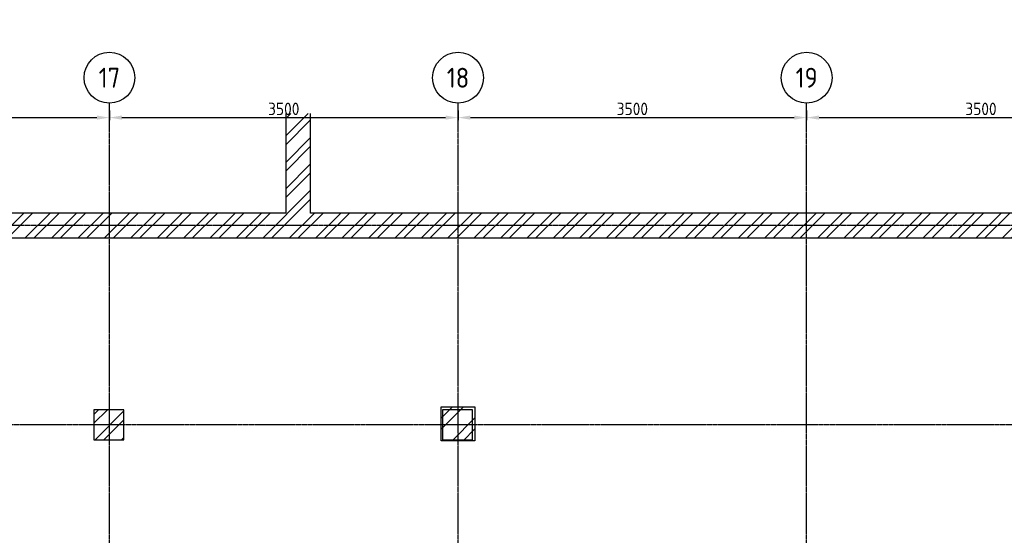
# Model space of a CAD drawing. Header units: metres. Extents: x -82085 to 58758, y -66901 to 95305.
# Tile 98 of 135: x 1891 to 11776, y 22946 to 28121. Entities that reach past the tile are written whole.
import ezdxf
from ezdxf.enums import TextEntityAlignment as Align

# ---------------------------------------------------------------- set-up
doc = ezdxf.new("R2010")
doc.units = ezdxf.units.M
doc.header["$MEASUREMENT"] = 0
doc.header["$PDSIZE"] = -1
doc.linetypes.add('CENTER-LN', pattern=[19, 10, -3, 3, -3])
doc.layers.get('0').update_dxf_attribs({"linetype": 'CONTINUOUS'})
doc.layers.get('DEFPOINTS').update_dxf_attribs({"linetype": 'CONTINUOUS'})
for name, color, linetype in [('ARCERING', 10, 'CONTINUOUS'), ('DIM', 10, 'CONTINUOUS'), ('GEBOUW', 7, 'CONTINUOUS'), ('TEXT2', 7, 'CONTINUOUS')]:
    doc.layers.add(name, color=color, linetype=linetype)
doc.styles.add('ROMANS', font='iso.shx')
doc.styles.get("Standard").update_dxf_attribs({"font": 'iso.shx'})
doc.dimstyles.get("Standard").update_dxf_attribs({"dimtxt": 0.18, "dimasz": 0.18, "dimexe": 0.18, "dimexo": 0.0625, "dimgap": 0.09, "dimtad": 0, "dimtih": 1, "dimtoh": 1, "dimdec": 4, "dimzin": 0, "dimdsep": 46, "dimtxsty": 'Standard', "dimcen": 0.09, "dimadec": 0, "dimazin": 0, "dimtfac": 1, "dimtdec": 4, "dimtofl": 0, "dimtmove": 0, "dimatfit": 3, "dimfxl": 1, "dimtolj": 1, "dimtzin": 0, "dimarcsym": 0})

# ---------------------------------------------------------------- blocks, each defined once
blk = doc.blocks.new('*D163')
at = {"layer": 'DEFPOINTS', "color": 0, "transparency": 16777216}
for p in [(6291.7, 27283.4), (9791.7, 27283.4), (9791.7, 27138.3)]:
    blk.add_point(p, dxfattribs=at)
at = {"layer": 'DIM', "color": 0, "lineweight": -2, "transparency": 16777216}
for p, q in [((6291.7, 27208.4), (6291.7, 27113.3)), ((9791.7, 27208.4), (9791.7, 27113.3)), ((6416.7, 27138.3), (9666.7, 27138.3))]:
    blk.add_line(p, q, dxfattribs=at)
at = {"layer": 'DIM', "color": 0, "transparency": 16777216}
for points in [[(6416.7, 27159.1), (6416.7, 27117.4), (6291.7, 27138.3)], [(9666.7, 27159.1), (9666.7, 27117.4), (9791.7, 27138.3)]]:
    blk.add_solid(points, dxfattribs=at)
at = {"layer": 'DIM', "color": 0, "transparency": 16777216, "insert": (8041.7, 27225.8), "char_height": 125, "attachment_point": 5}
blk.add_mtext('\\A1;3500', dxfattribs=at)
blk = doc.blocks.new('*D162')
at = {"layer": 'DEFPOINTS', "color": 0, "transparency": 16777216}
for p in [(9791.7, 27283.4), (13291.7, 27283.4), (13291.7, 27138.3)]:
    blk.add_point(p, dxfattribs=at)
at = {"layer": 'DIM', "color": 0, "lineweight": -2, "transparency": 16777216}
for p, q in [((9791.7, 27208.4), (9791.7, 27113.3)), ((13291.7, 27208.4), (13291.7, 27113.3)), ((9916.7, 27138.3), (13166.7, 27138.3))]:
    blk.add_line(p, q, dxfattribs=at)
at = {"layer": 'DIM', "color": 0, "transparency": 16777216}
for points in [[(9916.7, 27159.1), (9916.7, 27117.4), (9791.7, 27138.3)], [(13166.7, 27159.1), (13166.7, 27117.4), (13291.7, 27138.3)]]:
    blk.add_solid(points, dxfattribs=at)
at = {"layer": 'DIM', "color": 0, "transparency": 16777216, "insert": (11541.7, 27225.8), "char_height": 125, "attachment_point": 5}
blk.add_mtext('\\A1;3500', dxfattribs=at)
blk = doc.blocks.new('*D95')
at = {"layer": 'DEFPOINTS', "color": 0, "transparency": 16777216}
for p in [(2791.7, 27283.4), (6291.7, 27283.4), (6291.7, 27138.3)]:
    blk.add_point(p, dxfattribs=at)
at = {"layer": 'DIM', "color": 0, "lineweight": -2, "transparency": 16777216}
for p, q in [((2791.7, 27208.4), (2791.7, 27113.3)), ((6291.7, 27208.4), (6291.7, 27113.3)), ((2916.7, 27138.3), (6166.7, 27138.3))]:
    blk.add_line(p, q, dxfattribs=at)
at = {"layer": 'DIM', "color": 0, "transparency": 16777216}
for points in [[(2916.7, 27159.1), (2916.7, 27117.4), (2791.7, 27138.3)], [(6166.7, 27159.1), (6166.7, 27117.4), (6291.7, 27138.3)]]:
    blk.add_solid(points, dxfattribs=at)
at = {"layer": 'DIM', "color": 0, "transparency": 16777216, "insert": (4541.7, 27225.8), "char_height": 125, "attachment_point": 5}
blk.add_mtext('\\A1;3500', dxfattribs=at)
blk = doc.blocks.new('*X1')
at = {"color": 0}
for p, q in [((40231.5, 69192.8, 3239), (40344.3, 69305.6, 3239)), ((40231.5, 69080.6, 3239), (40456.5, 69305.6, 3239)), ((40341, 68965.6, 3239), (40571.5, 69196.1, 3239)), ((40453.3, 68965.6, 3239), (40571.5, 69083.8, 3239))]:
    blk.add_line(p, q, dxfattribs=at)
blk = doc.blocks.new('Gebouw')
at = {"linetype": 'ByBlock', "lineweight": -2}
for p, q in [((-37350, 13250), (-37350, 12250)), ((-37100, 12250), (-37100, 13250)), ((-37350, 12250), (-41600, 12250)), ((-28750, 12250), (-37100, 12250)), ((-44600, 12000), (-2050, 12000))]:
    blk.add_line(p, q, dxfattribs=at)
for points in [[(-38975, 10275), (-39275, 10275), (-39275, 9975), (-38975, 9975)], [(-35475, 10275), (-35775, 10275), (-35775, 9975), (-35475, 9975)]]:
    blk.add_lwpolyline(points, close=True, dxfattribs=at)
blk = doc.blocks.new('*D572')
at = {"layer": 'DEFPOINTS', "color": 0, "transparency": 16777216}
for p in [(-708.3, 27283.4), (2791.7, 27283.4), (2791.7, 27138.3)]:
    blk.add_point(p, dxfattribs=at)
at = {"layer": 'DIM', "color": 0, "lineweight": -2, "transparency": 16777216}
for p, q in [((-708.3, 27208.4), (-708.3, 27113.3)), ((2791.7, 27208.4), (2791.7, 27113.3)), ((-583.3, 27138.3), (2666.7, 27138.3))]:
    blk.add_line(p, q, dxfattribs=at)
at = {"layer": 'DIM', "color": 0, "transparency": 16777216}
for points in [[(-583.3, 27159.1), (-583.3, 27117.4), (-708.3, 27138.3)], [(2666.7, 27159.1), (2666.7, 27117.4), (2791.7, 27138.3)]]:
    blk.add_solid(points, dxfattribs=at)
at = {"layer": 'DIM', "color": 0, "transparency": 16777216, "insert": (1041.7, 27225.8), "char_height": 125, "attachment_point": 5}
blk.add_mtext('\\A1;3500', dxfattribs=at)

msp = doc.modelspace()

# ---------------------------------------------------------------- hatches: boundary and pattern name
at = {"layer": 'ARCERING'}
h = msp.add_hatch(dxfattribs=at)
h.set_pattern_fill('ANSI32', color=256, scale=500)
h.set_pattern_definition([(45, (59315.58, 15946.92), (-132.5825, 132.5825), []), (45, (59403.96, 15946.92), (-132.5825, 132.5825), [])])
h.paths.add_polyline_path([(34411.68043, 26180.66483), (34411.68043, 33930.66387), (39161.7588, 33930.66387), (39161.7588, 26180.66483)], flags=17)
h.paths.add_polyline_path([(4561.68122, 26180.66483), (311.68017, 26180.66483), (311.68017, 27180.66483), (61.68147, 27180.66483), (61.68147, 26180.66483), (-2438.31942, 26180.66483), (-2438.31942, 27146.18225), (-2688.31811, 27180.66483), (-2683.31814, 25930.66548), (34411.68043, 25930.66381), (34411.68043, 26180.66483), (39161.7588, 26180.66483), (39161.7588, 25930.66381), (39861.68031, 25930.66381), (39861.68031, 26180.66483), (39411.7588, 26180.66483), (39411.7588, 34680.66489), (39161.7588, 34680.66489), (39161.7588, 34180.66489), (34161.68028, 34180.66489), (34161.68028, 26180.66483), (13411.68056, 26180.66483), (13411.68056, 27180.66483), (13161.67954, 27180.66483), (13161.67954, 26180.66483), (4811.67991, 26180.66483), (4811.67991, 27180.66483), (4561.68122, 27180.66483)])
h = msp.add_hatch(dxfattribs=at)
h.set_pattern_fill('ANSI32', color=256, scale=500)
h.set_pattern_definition([(45, (8850.45, 2000), (-132.5825, 132.5825), []), (45, (8938.84, 2000), (-132.5825, 132.5825), [])])
h.paths.add_polyline_path([(2936.68035, 24205.6644), (2636.68005, 24205.6644), (2636.68005, 23905.66411), (2936.68035, 23905.66411)])

# ---------------------------------------------------------------- linework, layer by layer
at = {"layer": 'GEBOUW'}
msp.add_lwpolyline([(6121.68034, 23895.66713), (6121.68034, 24235.66713), (6461.68034, 24235.66713), (6461.68034, 23895.66713)], close=True, dxfattribs=at)
at = {"layer": 'TEXT2', "color": 1, "linetype": 'CENTER-LN'}
for p, q in [((2791.68034, 13651.98968), (2791.68034, 27283.37441)), ((6291.68034, 13651.98968), (6291.68034, 27283.37441)), ((9791.68034, 13651.98968), (9791.68034, 27283.37441)), ((42179.94178, 26055.66595), (-2929.47006, 26055.66595)), ((35875.59754, 24055.66595), (-2708.31966, 24055.66595))]:
    msp.add_line(p, q, dxfattribs=at)
at = {"layer": 'TEXT2'}
for centre in [(2791.68034, 27538.47553), (6291.68034, 27538.47553), (9791.68034, 27538.47553)]:
    msp.add_circle(centre, 255.10112, dxfattribs=at)

# ---------------------------------------------------------------- block references
at = {"layer": 'ARCERING'}
msp.add_blockref('*X1', (-34109.83503, -45069.92436), dxfattribs=at)
at = {"layer": 'GEBOUW'}
msp.add_blockref('Gebouw', (41911.68019, 13930.6626), dxfattribs=at)

# ---------------------------------------------------------------- texts
at = {"layer": 'TEXT2', "style": 'ROMANS'}
for s, p in [('17', (2791.68034, 27538.47553)), ('18', (6291.68034, 27538.47553)), ('19', (9791.68034, 27538.47553))]:
    msp.add_text(s, height=200, dxfattribs=at).set_placement(p, align=Align.MIDDLE)

# ---------------------------------------------------------------- dimensions: what is measured, and where the dimension line sits
at = {"layer": 'DIM'}
for base, p1, p2, picture, middle in [((2791.68034, 27138.26695), (-708.31966, 27283.37441), (2791.68034, 27283.37441), '*D572', (1041.68034, 27225.76695)), ((6291.68034, 27138.26695), (2791.68034, 27283.37441), (6291.68034, 27283.37441), '*D95', (4541.68034, 27225.76695)), ((9791.68034, 27138.26695), (6291.68034, 27283.37441), (9791.68034, 27283.37441), '*D163', (8041.68034, 27225.76695)), ((13291.68034, 27138.26695), (9791.68034, 27283.37441), (13291.68034, 27283.37441), '*D162', (11541.68034, 27225.76695))]:
    dim = msp.add_linear_dim(base=base, p1=p1, p2=p2, dimstyle='Standard', override={"dimtxt": 125, "dimasz": 125, "dimexe": 25, "dimexo": 75, "dimgap": 25, "dimtad": 1, "dimtih": 0, "dimtoh": 0, "dimdec": 0, "dimzin": 3, "dimcen": 0, "dimtfac": 0.008, "dimtdec": 0, "dimtmove": 0, "dimtzin": 3}, dxfattribs=at)
    dim.commit()
    dim.dimension.update_dxf_attribs({"geometry": picture, "text_midpoint": middle})

doc.saveas('drawing.dxf')
